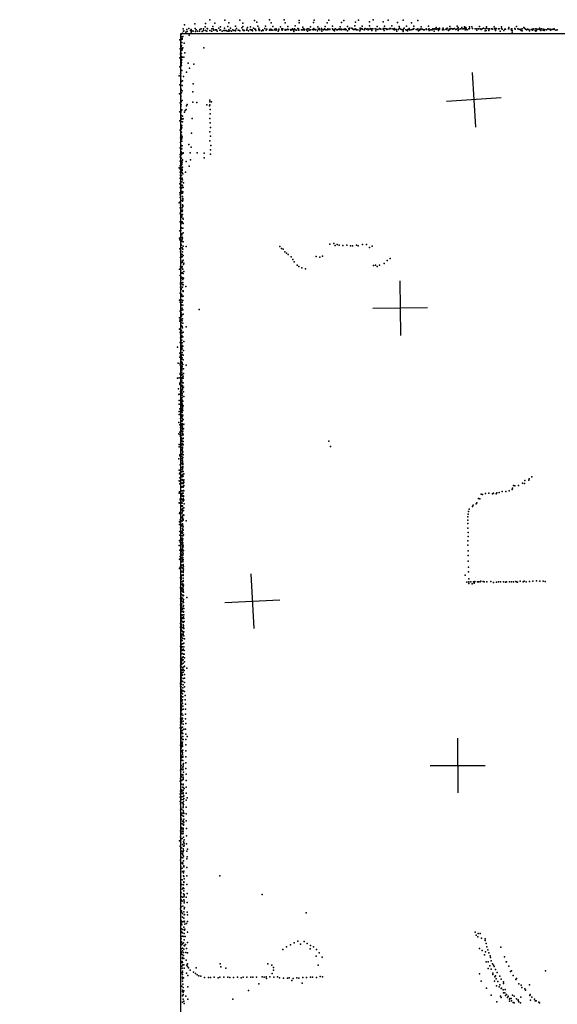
# Model space of a CAD drawing. Header units: millimetres. Extents: x -34227 to 17188, y -21142 to 32093.
# Tile 8 of 14: x -18415 to -14488, y 16348 to 23541. Entities that reach past the tile are written whole.
import ezdxf

# ---------------------------------------------------------------- set-up
doc = ezdxf.new("R2010")
doc.units = ezdxf.units.MM
for name, color, linetype in [('HWALLS', 32, 'Continuous'), ('P', 9, 'Continuous'), ('PANOS', 10, 'Continuous'), ('ROOMS', 1, 'Continuous')]:
    doc.layers.add(name, color=color, linetype=linetype)

msp = doc.modelspace()

# ---------------------------------------------------------------- linework, layer by layer
at = {"layer": 'HWALLS'}
for points in [[(-17240.2, 23437.8), (-17240.2, 14293.9)], [(-2889.2, 23437.8), (-17240.2, 23437.8)]]:
    msp.add_lwpolyline(points, dxfattribs=at)
at = {"layer": 'P'}
for p in [(-17027, 23539), (-16917, 23537), (-16808, 23538), (-16699, 23535), (-16590, 23539), (-16482, 23540), (-16373, 23536), (-16264, 23538), (-16156, 23538), (-16048, 23535), (-15940, 23537), (-15861, 23526), (-15832, 23541), (-15759, 23525), (-15723, 23537), (-15615, 23537), (-15507, 23535), (-17222, 23474), (-17219, 23458), (-17217, 23459), (-17212, 23504), (-17193, 23470), (-17192, 23455), (-17179, 23477), (-17168, 23461), (-17162, 23470), (-17162, 23451), (-17158, 23460), (-17149, 23456), (-17136, 23511), (-17134, 23476), (-17130, 23454), (-17127, 23467), (-17117, 23457), (-17101, 23457), (-17100, 23469), (-17090, 23475), (-17083, 23454), (-17073, 23462), (-17072, 23474), (-17059, 23488), (-17058, 23514), (-17058, 23463), (-17048, 23456), (-17046, 23477), (-17042, 23475), (-17027, 23463), (-17014, 23458), (-17012, 23475), (-17012, 23457), (-17004, 23492), (-17001, 23475), (-16998, 23464), (-16990, 23516), (-16984, 23466), (-16978, 23468), (-16973, 23458), (-16960, 23478), (-16953, 23464), (-16949, 23490), (-16948, 23468), (-16935, 23457), (-16923, 23462), (-16918, 23479), (-16916, 23463), (-16908, 23462), (-16900, 23457), (-16894, 23492), (-16888, 23467), (-16887, 23517), (-16887, 23458), (-16880, 23463), (-16874, 23478), (-16868, 23458), (-16857, 23466), (-16851, 23463), (-16839, 23494), (-16839, 23460), (-16838, 23464), (-16831, 23477), (-16819, 23465), (-16810, 23463), (-16808, 23460), (-16792, 23481), (-16786, 23467), (-16785, 23468), (-16784, 23516), (-16784, 23492), (-16780, 23462), (-16773, 23461), (-16757, 23471), (-16756, 23465), (-16751, 23483), (-16744, 23460), (-16732, 23470), (-16729, 23490), (-16727, 23468), (-16717, 23461), (-16716, 23466), (-16715, 23459), (-16708, 23480), (-16698, 23472), (-16693, 23472), (-16690, 23462), (-16682, 23522), (-16675, 23494), (-16668, 23470), (-16667, 23480), (-16665, 23462), (-16664, 23467), (-16649, 23459), (-16639, 23468), (-16638, 23466), (-16637, 23462), (-16624, 23477), (-16620, 23494), (-16614, 23464), (-16613, 23469), (-16610, 23472), (-16590, 23464), (-16588, 23469), (-16580, 23472), (-16579, 23465), (-16578, 23517), (-16575, 23468), (-16565, 23492), (-16565, 23464), (-16551, 23471), (-16551, 23467), (-16542, 23464), (-16541, 23474), (-16528, 23457), (-16525, 23469), (-16523, 23471), (-16522, 23466), (-16510, 23488), (-16501, 23475), (-16500, 23470), (-16497, 23465), (-16494, 23473), (-16477, 23465), (-16476, 23518), (-16476, 23470), (-16464, 23468), (-16459, 23471), (-16456, 23492), (-16452, 23469), (-16435, 23469), (-16434, 23465), (-16427, 23466), (-16422, 23474), (-16414, 23466), (-16413, 23455), (-16408, 23475), (-16403, 23468), (-16402, 23495), (-16393, 23465), (-16383, 23476), (-16379, 23473), (-16379, 23467), (-16375, 23465), (-16373, 23517), (-16356, 23468), (-16349, 23467), (-16347, 23486), (-16343, 23475), (-16338, 23465), (-16334, 23471), (-16321, 23470), (-16321, 23466), (-16313, 23458), (-16312, 23475), (-16304, 23475), (-16301, 23465), (-16292, 23489), (-16292, 23467), (-16275, 23469), (-16270, 23520), (-16269, 23466), (-16267, 23477), (-16264, 23470), (-16255, 23467), (-16253, 23469), (-16240, 23459), (-16238, 23489), (-16235, 23471), (-16231, 23473), (-16228, 23476), (-16222, 23466), (-16210, 23477), (-16209, 23458), (-16207, 23470), (-16196, 23468), (-16188, 23473), (-16186, 23471), (-16184, 23491), (-16178, 23467), (-16168, 23519), (-16168, 23468), (-16164, 23473), (-16156, 23470), (-16150, 23469), (-16149, 23472), (-16131, 23474), (-16130, 23493), (-16127, 23469), (-16121, 23464), (-16115, 23459), (-16112, 23472), (-16109, 23474), (-16099, 23468), (-16094, 23466), (-16086, 23471), (-16079, 23470), (-16076, 23475), (-16075, 23490), (-16066, 23466), (-16065, 23521), (-16065, 23472), (-16053, 23470), (-16043, 23471), (-16038, 23474), (-16038, 23468), (-16031, 23470), (-16021, 23491), (-16020, 23459), (-16011, 23476), (-16010, 23472), (-16008, 23470), (-16003, 23479), (-15990, 23478), (-15983, 23475), (-15976, 23470), (-15967, 23497), (-15967, 23469), (-15964, 23475), (-15963, 23522), (-15959, 23472), (-15954, 23468), (-15945, 23467), (-15931, 23460), (-15929, 23479), (-15928, 23471), (-15926, 23470), (-15915, 23476), (-15913, 23494), (-15910, 23471), (-15898, 23467), (-15893, 23473), (-15891, 23476), (-15882, 23471), (-15872, 23475), (-15870, 23467), (-15864, 23470), (-15859, 23495), (-15856, 23477), (-15851, 23472), (-15844, 23462), (-15843, 23474), (-15835, 23473), (-15819, 23475), (-15818, 23475), (-15816, 23474), (-15813, 23460), (-15810, 23471), (-15805, 23492), (-15798, 23470), (-15788, 23474), (-15786, 23477), (-15782, 23474), (-15777, 23472), (-15761, 23473), (-15760, 23472), (-15757, 23476), (-15753, 23461), (-15751, 23494), (-15747, 23476), (-15739, 23473), (-15732, 23469), (-15725, 23472), (-15714, 23475), (-15711, 23476), (-15705, 23477), (-15705, 23474), (-15704, 23475), (-15697, 23496), (-15690, 23475), (-15683, 23470), (-15677, 23468), (-15676, 23476), (-15665, 23470), (-15662, 23470), (-15660, 23458), (-15656, 23521), (-15649, 23471), (-15647, 23469), (-15643, 23492), (-15641, 23478), (-15632, 23472), (-15622, 23468), (-15615, 23464), (-15615, 23454), (-15611, 23472), (-15607, 23478), (-15594, 23467), (-15590, 23493), (-15590, 23465), (-15582, 23460), (-15580, 23470), (-15570, 23476), (-15567, 23468), (-15567, 23468), (-15559, 23468), (-15554, 23518), (-15549, 23469), (-15539, 23473), (-15538, 23472), (-15536, 23494), (-15536, 23476), (-15518, 23470), (-15512, 23469), (-15507, 23473), (-15503, 23460), (-15496, 23465), (-15494, 23470), (-15494, 23467), (-15486, 23469), (-15484, 23473), (-15482, 23488), (-15472, 23472), (-15465, 23466), (-15457, 23468), (-15446, 23474), (-15444, 23469), (-15429, 23472), (-15428, 23493), (-15425, 23461), (-15424, 23475), (-15412, 23467), (-15412, 23467), (-15403, 23469), (-15402, 23468), (-15398, 23473), (-15391, 23472), (-15388, 23474), (-15388, 23458), (-15384, 23474), (-15376, 23471), (-15375, 23473), (-15374, 23484), (-15369, 23471), (-15360, 23473), (-15355, 23463), (-15353, 23473), (-15348, 23478), (-15348, 23472), (-15327, 23472), (-15326, 23466), (-15321, 23479), (-15317, 23467), (-15302, 23471), (-15295, 23469), (-15293, 23480), (-15283, 23463), (-15278, 23472), (-15274, 23491), (-15273, 23470), (-15272, 23475), (-15265, 23477), (-15256, 23475), (-15252, 23472), (-15247, 23473), (-15239, 23476), (-15230, 23469), (-15219, 23493), (-15219, 23473), (-15212, 23483), (-15211, 23463), (-15207, 23471), (-15196, 23475), (-15185, 23485), (-15183, 23474), (-15174, 23475), (-15166, 23490), (-15163, 23479), (-15160, 23468), (-15157, 23484), (-15157, 23470), (-15153, 23475), (-15147, 23466), (-15134, 23473), (-15132, 23475), (-15130, 23489), (-15130, 23477), (-15112, 23490), (-15107, 23477), (-15087, 23475), (-15075, 23474), (-15075, 23465), (-15075, 23464), (-15063, 23475), (-15057, 23492), (-15052, 23473), (-15044, 23469), (-15038, 23474), (-15028, 23478), (-15016, 23459), (-15014, 23473), (-15008, 23463), (-15005, 23478), (-15004, 23488), (-14992, 23474), (-14989, 23471), (-14989, 23462), (-14983, 23475), (-14969, 23474), (-14967, 23473), (-14961, 23471), (-14949, 23490), (-14946, 23474), (-14942, 23477), (-14940, 23462), (-14938, 23474), (-14938, 23472), (-14934, 23477), (-14918, 23473), (-14913, 23475), (-14905, 23458), (-14895, 23488), (-14895, 23476), (-14891, 23471), (-14878, 23462), (-14872, 23472), (-14867, 23471), (-14845, 23474), (-14842, 23484), (-14842, 23475), (-14824, 23468), (-14822, 23474), (-14819, 23473), (-14818, 23463), (-14818, 23451), (-14799, 23477), (-14795, 23471), (-14787, 23491), (-14776, 23474), (-14770, 23472), (-14759, 23469), (-14752, 23461), (-14751, 23471), (-14745, 23473), (-14745, 23459), (-14733, 23485), (-14727, 23478), (-14720, 23472), (-14714, 23467), (-14708, 23470), (-14706, 23471), (-14696, 23469), (-14690, 23459), (-14680, 23469), (-14670, 23472), (-14670, 23465), (-14667, 23468), (-14659, 23473), (-14650, 23462), (-14645, 23458), (-14644, 23474), (-14643, 23474), (-14640, 23461), (-14631, 23471), (-14619, 23480), (-14619, 23469), (-14610, 23471), (-14608, 23462), (-14604, 23473), (-14592, 23471), (-14591, 23465), (-14584, 23462), (-14581, 23467), (-14580, 23469), (-14568, 23467), (-14558, 23474), (-14551, 23472), (-14539, 23471), (-14537, 23464), (-14527, 23469), (-14519, 23472), (-14512, 23470), (-14511, 23475), (-14498, 23465), (-14490, 23467), (-17245, 23394), (-17238, 23434), (-17235, 23418), (-17234, 23396), (-17233, 23437), (-17231, 23398), (-17229, 23407), (-17228, 23399), (-17226, 23442), (-17223, 23419), (-17201, 23449), (-17177, 23429), (-17243, 23328), (-17239, 23378), (-17238, 23318), (-17237, 23319), (-17235, 23342), (-17233, 23315), (-17232, 23374), (-17232, 23353), (-17230, 23375), (-17229, 23330), (-17229, 23320), (-17224, 23336), (-17213, 23369), (-17071, 23335), (-17246, 23262), (-17241, 23296), (-17240, 23286), (-17240, 23262), (-17238, 23297), (-17236, 23274), (-17236, 23263), (-17236, 23241), (-17235, 23251), (-17233, 23294), (-17230, 23247), (-17226, 23268), (-17217, 23266), (-17208, 23299), (-17245, 23196), (-17237, 23203), (-17236, 23218), (-17235, 23173), (-17233, 23206), (-17232, 23228), (-17230, 23170), (-17185, 23224), (-17174, 23188), (-17144, 23217), (-17249, 23130), (-17240, 23149), (-17237, 23151), (-17237, 23129), (-17237, 23107), (-17230, 23093), (-17225, 23095), (-17218, 23127), (-17197, 23158), (-17246, 23064), (-17241, 23063), (-17238, 23091), (-17238, 23036), (-17237, 23085), (-17235, 23029), (-17229, 23021), (-17228, 23061), (-17148, 23073), (-17247, 22999), (-17239, 22977), (-17238, 22983), (-17238, 22963), (-17237, 22985), (-17232, 23007), (-17229, 22950), (-17151, 23013), (-17027, 22953), (-17244, 22933), (-17242, 22934), (-17238, 22907), (-17236, 22941), (-17235, 22919), (-17230, 22883), (-17207, 22878), (-17199, 22886), (-17196, 22912), (-17191, 22921), (-17151, 22939), (-17121, 22936), (-17048, 22918), (-17028, 22911), (-17027, 22919), (-17026, 22941), (-17024, 22885), (-17013, 22942), (-17246, 22867), (-17237, 22863), (-17236, 22819), (-17235, 22874), (-17235, 22874), (-17234, 22842), (-17234, 22821), (-17230, 22814), (-17227, 22837), (-17221, 22817), (-17210, 22866), (-17155, 22819), (-17026, 22820), (-17023, 22852), (-17246, 22801), (-17243, 22735), (-17237, 22772), (-17235, 22798), (-17235, 22745), (-17235, 22742), (-17234, 22764), (-17230, 22769), (-17230, 22752), (-17227, 22795), (-17024, 22787), (-17022, 22754), (-17240, 22679), (-17239, 22670), (-17239, 22667), (-17238, 22722), (-17236, 22718), (-17234, 22720), (-17234, 22691), (-17234, 22668), (-17233, 22698), (-17230, 22676), (-17229, 22685), (-17160, 22713), (-17026, 22722), (-17022, 22689), (-17244, 22604), (-17240, 22643), (-17238, 22603), (-17237, 22627), (-17234, 22619), (-17233, 22619), (-17231, 22653), (-17231, 22597), (-17229, 22620), (-17180, 22629), (-17163, 22609), (-17025, 22657), (-17022, 22591), (-17019, 22623), (-17243, 22539), (-17242, 22555), (-17239, 22579), (-17239, 22529), (-17235, 22575), (-17235, 22553), (-17233, 22568), (-17232, 22530), (-17229, 22561), (-17227, 22516), (-17222, 22567), (-17220, 22569), (-17169, 22569), (-17167, 22516), (-17118, 22568), (-17068, 22567), (-17067, 22531), (-17021, 22559), (-17250, 22459), (-17244, 22450), (-17243, 22473), (-17242, 22507), (-17240, 22471), (-17236, 22495), (-17236, 22484), (-17236, 22476), (-17233, 22461), (-17232, 22507), (-17231, 22483), (-17230, 22487), (-17228, 22499), (-17228, 22449), (-17227, 22515), (-17226, 22464), (-17199, 22504), (-17177, 22470), (-17244, 22426), (-17242, 22380), (-17241, 22408), (-17241, 22402), (-17240, 22389), (-17238, 22406), (-17234, 22379), (-17233, 22426), (-17233, 22403), (-17230, 22380), (-17229, 22443), (-17229, 22438), (-17229, 22422), (-17229, 22383), (-17228, 22382), (-17226, 22372), (-17224, 22415), (-17203, 22427), (-17245, 22343), (-17243, 22315), (-17240, 22357), (-17238, 22334), (-17233, 22315), (-17233, 22307), (-17231, 22356), (-17229, 22333), (-17229, 22330), (-17227, 22327), (-17221, 22316), (-17219, 22349), (-17246, 22277), (-17242, 22262), (-17242, 22241), (-17239, 22281), (-17235, 22288), (-17229, 22285), (-17229, 22274), (-17226, 22274), (-17225, 22249), (-17224, 22232), (-17223, 22283), (-17223, 22235), (-17251, 22204), (-17243, 22211), (-17243, 22167), (-17240, 22186), (-17229, 22167), (-17228, 22219), (-17226, 22216), (-17225, 22189), (-17224, 22223), (-17224, 22183), (-17224, 22177), (-17243, 22128), (-17241, 22119), (-17239, 22146), (-17239, 22116), (-17235, 22095), (-17232, 22150), (-17231, 22105), (-17229, 22118), (-17228, 22140), (-17227, 22150), (-17225, 22117), (-17224, 22091), (-17243, 22063), (-17239, 22068), (-17238, 22048), (-17238, 22021), (-17233, 22021), (-17230, 22058), (-17229, 22017), (-17228, 22064), (-17227, 22059), (-17224, 22017), (-17223, 22018), (-17222, 22084), (-17220, 22051), (-17248, 21946), (-17245, 21998), (-17239, 22002), (-17239, 21947), (-17235, 21973), (-17232, 21975), (-17231, 21976), (-17230, 21969), (-17228, 21952), (-17225, 21945), (-17221, 21985), (-17245, 21933), (-17239, 21903), (-17239, 21876), (-17235, 21928), (-17233, 21893), (-17232, 21893), (-17230, 21921), (-17229, 21875), (-17228, 21932), (-17222, 21919), (-17221, 21886), (-17200, 21884), (-16515, 21883), (-16503, 21870), (-16149, 21902), (-16120, 21905), (-16110, 21892), (-16095, 21898), (-16082, 21893), (-16055, 21892), (-16026, 21894), (-15999, 21889), (-15985, 21888), (-15955, 21894), (-15942, 21890), (-15910, 21899), (-15881, 21898), (-15859, 21877), (-15841, 21887), (-17246, 21868), (-17240, 21846), (-17240, 21803), (-17239, 21858), (-17238, 21816), (-17237, 21832), (-17235, 21805), (-17229, 21808), (-17228, 21826), (-17225, 21846), (-17223, 21864), (-17221, 21817), (-16490, 21864), (-16479, 21844), (-16467, 21835), (-16455, 21826), (-16431, 21809), (-16249, 21811), (-16223, 21805), (-16202, 21814), (-17241, 21738), (-17239, 21780), (-17238, 21736), (-17237, 21763), (-17234, 21730), (-17231, 21729), (-17229, 21768), (-17228, 21737), (-17226, 21778), (-17222, 21785), (-17218, 21752), (-17217, 21763), (-16420, 21790), (-16410, 21771), (-16388, 21747), (-16376, 21739), (-16353, 21727), (-15831, 21745), (-15816, 21747), (-15805, 21738), (-15787, 21747), (-15753, 21759), (-15731, 21781), (-15710, 21796), (-17248, 21719), (-17243, 21673), (-17238, 21686), (-17237, 21711), (-17237, 21660), (-17232, 21659), (-17230, 21688), (-17229, 21694), (-17224, 21654), (-17223, 21719), (-17220, 21686), (-17216, 21701), (-16328, 21721), (-17241, 21608), (-17241, 21586), (-17240, 21619), (-17239, 21594), (-17239, 21587), (-17238, 21636), (-17238, 21611), (-17234, 21649), (-17232, 21618), (-17226, 21607), (-17225, 21588), (-17224, 21644), (-17223, 21621), (-17220, 21603), (-17219, 21652), (-17201, 21592), (-17243, 21543), (-17240, 21545), (-17238, 21570), (-17235, 21569), (-17235, 21520), (-17234, 21575), (-17234, 21536), (-17232, 21575), (-17231, 21532), (-17225, 21518), (-17223, 21560), (-17222, 21522), (-17221, 21561), (-17221, 21555), (-17247, 21492), (-17244, 21477), (-17239, 21492), (-17238, 21448), (-17237, 21496), (-17237, 21471), (-17233, 21458), (-17232, 21495), (-17228, 21477), (-17224, 21489), (-17223, 21456), (-17243, 21412), (-17240, 21413), (-17238, 21423), (-17238, 21367), (-17236, 21416), (-17236, 21400), (-17233, 21383), (-17233, 21375), (-17232, 21418), (-17229, 21433), (-17228, 21387), (-17224, 21422), (-17220, 21389), (-17105, 21424), (-17247, 21364), (-17246, 21339), (-17242, 21348), (-17240, 21347), (-17235, 21350), (-17235, 21326), (-17233, 21301), (-17232, 21344), (-17232, 21306), (-17229, 21342), (-17229, 21299), (-17226, 21356), (-17224, 21323), (-17199, 21297), (-17247, 21281), (-17244, 21259), (-17243, 21282), (-17241, 21246), (-17239, 21276), (-17238, 21235), (-17235, 21252), (-17234, 21268), (-17233, 21271), (-17231, 21233), (-17230, 21221), (-17228, 21254), (-17225, 21290), (-17224, 21223), (-17222, 21257), (-17244, 21182), (-17241, 21217), (-17238, 21151), (-17237, 21210), (-17236, 21185), (-17236, 21160), (-17235, 21202), (-17235, 21177), (-17234, 21152), (-17231, 21199), (-17230, 21164), (-17229, 21181), (-17223, 21157), (-17217, 21191), (-17262, 21148), (-17245, 21105), (-17240, 21101), (-17240, 21086), (-17235, 21092), (-17235, 21084), (-17233, 21135), (-17232, 21110), (-17231, 21132), (-17229, 21142), (-17229, 21109), (-17229, 21095), (-17222, 21090), (-17219, 21124), (-17258, 21031), (-17246, 21076), (-17243, 21028), (-17243, 21020), (-17237, 21066), (-17234, 21076), (-17234, 21032), (-17234, 21015), (-17233, 21058), (-17233, 21006), (-17232, 21041), (-17231, 21065), (-17229, 21037), (-17229, 21029), (-17229, 21007), (-17228, 21071), (-17223, 21023), (-17221, 21057), (-17199, 21018), (-17244, 20951), (-17242, 20955), (-17234, 20944), (-17233, 20962), (-17231, 20998), (-17231, 20965), (-17230, 20980), (-17229, 20990), (-17229, 20948), (-17220, 20937), (-17219, 20990), (-17219, 20957), (-17262, 20921), (-17249, 20925), (-17246, 20878), (-17245, 20883), (-17242, 20890), (-17241, 20872), (-17232, 20872), (-17232, 20862), (-17231, 20917), (-17230, 20920), (-17230, 20903), (-17230, 20899), (-17229, 20927), (-17229, 20888), (-17227, 20930), (-17227, 20868), (-17222, 20889), (-17220, 20923), (-17255, 20845), (-17253, 20802), (-17249, 20805), (-17241, 20824), (-17234, 20799), (-17232, 20830), (-17232, 20825), (-17231, 20816), (-17230, 20837), (-17229, 20859), (-17229, 20810), (-17228, 20811), (-17228, 20799), (-17227, 20846), (-17226, 20838), (-17219, 20856), (-17219, 20822), (-17250, 20760), (-17249, 20731), (-17240, 20758), (-17236, 20736), (-17234, 20749), (-17233, 20769), (-17232, 20765), (-17232, 20730), (-17230, 20779), (-17230, 20741), (-17230, 20721), (-17229, 20784), (-17229, 20784), (-17229, 20761), (-17228, 20734), (-17226, 20753), (-17226, 20724), (-17223, 20754), (-17222, 20720), (-17217, 20789), (-17250, 20678), (-17249, 20656), (-17245, 20699), (-17243, 20658), (-17238, 20693), (-17236, 20672), (-17235, 20703), (-17231, 20692), (-17231, 20682), (-17231, 20655), (-17230, 20702), (-17230, 20673), (-17230, 20652), (-17229, 20672), (-17228, 20672), (-17227, 20709), (-17226, 20697), (-17224, 20652), (-17223, 20686), (-17252, 20597), (-17246, 20581), (-17240, 20627), (-17236, 20641), (-17234, 20608), (-17234, 20578), (-17231, 20632), (-17231, 20580), (-17230, 20611), (-17229, 20630), (-17229, 20591), (-17228, 20608), (-17226, 20644), (-17225, 20615), (-17221, 20584), (-17220, 20619), (-17217, 20585), (-17252, 20516), (-17246, 20527), (-17244, 20507), (-17240, 20561), (-17238, 20549), (-17238, 20519), (-17232, 20537), (-17230, 20502), (-17229, 20560), (-17229, 20506), (-17228, 20571), (-17228, 20571), (-17228, 20533), (-17227, 20549), (-17227, 20519), (-17226, 20565), (-17223, 20536), (-17223, 20516), (-17222, 20509), (-17218, 20551), (-17249, 20437), (-17241, 20495), (-17241, 20436), (-17239, 20489), (-17239, 20430), (-17236, 20457), (-17232, 20483), (-17230, 20469), (-17230, 20462), (-17230, 20439), (-17228, 20481), (-17228, 20436), (-17227, 20445), (-17222, 20460), (-17222, 20435), (-17221, 20484), (-17221, 20482), (-16158, 20461), (-17251, 20421), (-17246, 20363), (-17242, 20363), (-17237, 20427), (-17237, 20368), (-17235, 20396), (-17233, 20415), (-17232, 20393), (-17230, 20370), (-17230, 20364), (-17229, 20396), (-17228, 20402), (-17227, 20411), (-17227, 20388), (-17227, 20376), (-17226, 20417), (-17223, 20384), (-17220, 20362), (-16144, 20422), (-17252, 20332), (-17245, 20354), (-17243, 20290), (-17238, 20336), (-17238, 20301), (-17238, 20298), (-17230, 20350), (-17229, 20322), (-17228, 20335), (-17228, 20296), (-17227, 20337), (-17227, 20324), (-17227, 20313), (-17226, 20302), (-17225, 20307), (-17224, 20299), (-17223, 20342), (-17223, 20291), (-17251, 20251), (-17248, 20222), (-17243, 20234), (-17241, 20231), (-17237, 20272), (-17230, 20238), (-17229, 20270), (-17228, 20253), (-17226, 20256), (-17226, 20218), (-17226, 20214), (-17225, 20265), (-17224, 20272), (-17224, 20240), (-17223, 20276), (-17220, 20239), (-17215, 20223), (-17249, 20171), (-17245, 20193), (-17245, 20149), (-17240, 20165), (-17231, 20210), (-17229, 20201), (-17229, 20181), (-17229, 20152), (-17228, 20177), (-17228, 20157), (-17224, 20203), (-17223, 20203), (-17223, 20177), (-17220, 20206), (-17220, 20153), (-17219, 20169), (-17216, 20159), (-17215, 20180), (-14742, 20156), (-14727, 20152), (-14725, 20174), (-14697, 20176), (-14694, 20186), (-14675, 20200), (-17249, 20081), (-17247, 20091), (-17233, 20098), (-17230, 20125), (-17230, 20077), (-17229, 20130), (-17227, 20099), (-17227, 20082), (-17222, 20083), (-17221, 20125), (-17221, 20083), (-17218, 20101), (-17218, 20100), (-17217, 20139), (-17216, 20135), (-17216, 20100), (-15044, 20074), (-15034, 20071), (-15013, 20080), (-14988, 20081), (-14962, 20078), (-14955, 20083), (-14935, 20077), (-14929, 20084), (-14913, 20087), (-14890, 20093), (-14864, 20093), (-14840, 20100), (-14818, 20108), (-14815, 20118), (-14808, 20138), (-14798, 20136), (-14772, 20139), (-17250, 20012), (-17245, 20009), (-17244, 20037), (-17244, 20033), (-17236, 20044), (-17234, 20016), (-17230, 20069), (-17229, 20059), (-17229, 20034), (-17229, 20010), (-17221, 20043), (-17221, 20023), (-17219, 20063), (-17219, 20058), (-17219, 20028), (-17218, 20060), (-17216, 20032), (-17214, 20005), (-15081, 20004), (-15076, 20011), (-15064, 20043), (-15054, 20040), (-17248, 19933), (-17245, 19940), (-17233, 19988), (-17232, 19933), (-17231, 19960), (-17230, 19989), (-17230, 19961), (-17228, 19939), (-17227, 19990), (-17227, 19951), (-17225, 19988), (-17225, 19969), (-17220, 19956), (-17218, 19956), (-17215, 19974), (-15139, 19929), (-15137, 19949), (-15133, 19964), (-15107, 19985), (-15102, 19994), (-17247, 19872), (-17244, 19886), (-17234, 19879), (-17231, 19905), (-17228, 19877), (-17227, 19914), (-17226, 19894), (-17226, 19858), (-17225, 19914), (-17225, 19904), (-17224, 19890), (-17222, 19891), (-17220, 19924), (-17220, 19884), (-17217, 19921), (-17198, 19879), (-15142, 19860), (-15141, 19910), (-15141, 19885), (-17248, 19854), (-17245, 19802), (-17241, 19828), (-17231, 19844), (-17229, 19845), (-17229, 19804), (-17229, 19790), (-17228, 19854), (-17228, 19846), (-17228, 19797), (-17227, 19850), (-17227, 19824), (-17227, 19823), (-17227, 19789), (-17224, 19842), (-17224, 19817), (-17224, 19791), (-17222, 19835), (-17220, 19812), (-15141, 19826), (-15140, 19795), (-17247, 19735), (-17246, 19776), (-17243, 19723), (-17242, 19737), (-17233, 19741), (-17231, 19745), (-17230, 19752), (-17230, 19722), (-17229, 19771), (-17228, 19772), (-17228, 19754), (-17228, 19737), (-17226, 19738), (-17226, 19717), (-17225, 19723), (-17224, 19769), (-17224, 19748), (-17224, 19719), (-17218, 19777), (-15141, 19734), (-15140, 19765), (-17249, 19700), (-17245, 19666), (-17241, 19640), (-17234, 19654), (-17232, 19673), (-17232, 19663), (-17232, 19657), (-17231, 19706), (-17227, 19676), (-17226, 19695), (-17225, 19687), (-17225, 19669), (-17225, 19651), (-17224, 19650), (-17223, 19666), (-17222, 19703), (-17221, 19689), (-17219, 19662), (-15141, 19703), (-15139, 19661), (-17247, 19599), (-17243, 19620), (-17241, 19594), (-17237, 19586), (-17236, 19614), (-17234, 19579), (-17232, 19634), (-17232, 19628), (-17231, 19636), (-17230, 19602), (-17230, 19586), (-17225, 19614), (-17224, 19629), (-17224, 19613), (-17224, 19587), (-17223, 19592), (-17223, 19579), (-17222, 19638), (-17222, 19598), (-15140, 19627), (-15138, 19585), (-17247, 19532), (-17242, 19542), (-17239, 19518), (-17235, 19558), (-17232, 19539), (-17232, 19508), (-17232, 19507), (-17231, 19554), (-17227, 19533), (-17223, 19536), (-17222, 19561), (-17222, 19555), (-17222, 19518), (-17221, 19503), (-17220, 19510), (-17219, 19545), (-17219, 19526), (-15137, 19542), (-15137, 19507), (-17241, 19463), (-17240, 19465), (-17239, 19450), (-17238, 19453), (-17236, 19465), (-17235, 19460), (-17235, 19450), (-17235, 19434), (-17233, 19478), (-17230, 19482), (-17228, 19435), (-17224, 19436), (-17222, 19481), (-17222, 19443), (-17222, 19440), (-17221, 19485), (-17221, 19481), (-17221, 19460), (-15160, 19483), (-15148, 19432), (-15135, 19456), (-15134, 19433), (-15120, 19435), (-15100, 19435), (-15095, 19424), (-15093, 19432), (-15090, 19437), (-15072, 19435), (-15065, 19433), (-15063, 19434), (-15051, 19434), (-15046, 19438), (-15030, 19436), (-15023, 19433), (-15002, 19435), (-14974, 19436), (-14954, 19430), (-14932, 19432), (-14917, 19435), (-14903, 19434), (-14881, 19433), (-14867, 19431), (-14859, 19435), (-14837, 19433), (-14822, 19435), (-14807, 19433), (-14792, 19436), (-14785, 19434), (-14778, 19431), (-14760, 19438), (-14738, 19435), (-14729, 19439), (-14716, 19433), (-14690, 19437), (-14666, 19439), (-14640, 19442), (-14616, 19440), (-14591, 19440), (-14576, 19436), (-17240, 19396), (-17240, 19388), (-17236, 19382), (-17234, 19390), (-17232, 19418), (-17232, 19374), (-17231, 19386), (-17230, 19364), (-17227, 19410), (-17224, 19362), (-17223, 19419), (-17223, 19386), (-17222, 19398), (-17221, 19406), (-17221, 19378), (-17221, 19368), (-17219, 19410), (-17219, 19359), (-15135, 19421), (-15111, 19420), (-17240, 19312), (-17239, 19326), (-17238, 19328), (-17235, 19347), (-17233, 19314), (-17232, 19316), (-17232, 19302), (-17231, 19291), (-17230, 19338), (-17229, 19314), (-17226, 19314), (-17224, 19289), (-17220, 19336), (-17220, 19331), (-17220, 19293), (-17219, 19334), (-17218, 19306), (-17218, 19305), (-17218, 19283), (-17195, 19319), (-17241, 19265), (-17239, 19272), (-17239, 19245), (-17239, 19236), (-17236, 19258), (-17236, 19242), (-17234, 19247), (-17234, 19216), (-17233, 19266), (-17233, 19240), (-17232, 19219), (-17230, 19273), (-17229, 19231), (-17227, 19217), (-17223, 19240), (-17220, 19255), (-17219, 19259), (-17219, 19217), (-17218, 19262), (-17218, 19212), (-17216, 19239), (-17239, 19198), (-17239, 19183), (-17239, 19161), (-17237, 19197), (-17237, 19178), (-17236, 19194), (-17236, 19154), (-17232, 19194), (-17231, 19189), (-17231, 19164), (-17231, 19147), (-17228, 19170), (-17225, 19145), (-17224, 19168), (-17223, 19192), (-17222, 19138), (-17219, 19178), (-17216, 19167), (-17215, 19192), (-17214, 19145), (-17240, 19130), (-17240, 19104), (-17240, 19101), (-17239, 19077), (-17239, 19069), (-17237, 19080), (-17236, 19132), (-17235, 19123), (-17234, 19084), (-17233, 19076), (-17232, 19111), (-17231, 19098), (-17228, 19099), (-17225, 19074), (-17222, 19120), (-17218, 19114), (-17218, 19102), (-17215, 19093), (-17215, 19068), (-17239, 19052), (-17239, 19014), (-17237, 19003), (-17236, 19010), (-17235, 19037), (-17231, 19051), (-17231, 19029), (-17231, 19028), (-17231, 19002), (-17230, 19043), (-17228, 19005), (-17223, 19021), (-17222, 19050), (-17220, 19062), (-17217, 19039), (-17212, 19017), (-17240, 18965), (-17239, 18989), (-17239, 18929), (-17237, 18935), (-17236, 18962), (-17236, 18951), (-17235, 18975), (-17235, 18939), (-17235, 18938), (-17234, 18929), (-17233, 18979), (-17227, 18981), (-17227, 18958), (-17225, 18934), (-17222, 18943), (-17218, 18984), (-17215, 18987), (-17215, 18960), (-17214, 18933), (-17237, 18915), (-17237, 18891), (-17235, 18866), (-17235, 18848), (-17233, 18907), (-17233, 18874), (-17233, 18860), (-17232, 18907), (-17227, 18911), (-17227, 18881), (-17225, 18860), (-17223, 18864), (-17222, 18887), (-17221, 18864), (-17218, 18905), (-17214, 18905), (-17212, 18879), (-17212, 18850), (-17240, 18820), (-17239, 18844), (-17235, 18812), (-17233, 18839), (-17233, 18794), (-17233, 18786), (-17230, 18829), (-17227, 18808), (-17226, 18788), (-17222, 18841), (-17222, 18796), (-17216, 18814), (-17214, 18786), (-17212, 18819), (-17194, 18803), (-17239, 18773), (-17239, 18750), (-17238, 18720), (-17238, 18709), (-17237, 18766), (-17235, 18749), (-17235, 18740), (-17235, 18726), (-17234, 18738), (-17233, 18712), (-17233, 18704), (-17232, 18738), (-17231, 18772), (-17230, 18762), (-17227, 18751), (-17223, 18705), (-17222, 18773), (-17221, 18727), (-17212, 18758), (-17210, 18730), (-17241, 18671), (-17240, 18694), (-17240, 18688), (-17239, 18643), (-17236, 18667), (-17234, 18686), (-17233, 18647), (-17231, 18637), (-17229, 18637), (-17223, 18660), (-17222, 18638), (-17220, 18682), (-17210, 18699), (-17210, 18666), (-17210, 18632), (-17239, 18604), (-17238, 18626), (-17236, 18562), (-17235, 18624), (-17235, 18600), (-17235, 18581), (-17235, 18566), (-17233, 18629), (-17231, 18619), (-17231, 18594), (-17231, 18569), (-17231, 18563), (-17226, 18616), (-17225, 18571), (-17224, 18593), (-17207, 18604), (-17206, 18572), (-17237, 18527), (-17237, 18505), (-17236, 18500), (-17236, 18492), (-17234, 18559), (-17232, 18538), (-17232, 18528), (-17232, 18513), (-17230, 18499), (-17225, 18548), (-17223, 18526), (-17222, 18503), (-17204, 18540), (-17204, 18504), (-17241, 18432), (-17238, 18484), (-17236, 18462), (-17235, 18430), (-17235, 18419), (-17232, 18438), (-17231, 18429), (-17230, 18471), (-17226, 18436), (-17225, 18438), (-17224, 18460), (-17205, 18468), (-17204, 18432), (-17244, 18367), (-17241, 18388), (-17240, 18409), (-17236, 18364), (-17236, 18346), (-17232, 18399), (-17231, 18411), (-17230, 18370), (-17229, 18350), (-17226, 18372), (-17225, 18349), (-17222, 18415), (-17221, 18393), (-17215, 18357), (-17203, 18358), (-17202, 18398), (-17238, 18293), (-17238, 18275), (-17237, 18313), (-17236, 18334), (-17236, 18331), (-17235, 18296), (-17232, 18291), (-17231, 18333), (-17229, 18325), (-17227, 18305), (-17226, 18282), (-17224, 18327), (-17223, 18305), (-17221, 18283), (-17202, 18321), (-17201, 18283), (-17191, 18305), (-17240, 18240), (-17237, 18261), (-17236, 18219), (-17235, 18228), (-17234, 18201), (-17230, 18263), (-17230, 18241), (-17228, 18253), (-17226, 18240), (-17225, 18262), (-17225, 18232), (-17224, 18205), (-17202, 18200), (-17201, 18242), (-17238, 18167), (-17237, 18199), (-17237, 18147), (-17236, 18130), (-17234, 18160), (-17233, 18147), (-17232, 18154), (-17231, 18131), (-17229, 18197), (-17229, 18192), (-17225, 18186), (-17225, 18174), (-17224, 18160), (-17223, 18152), (-17223, 18129), (-17202, 18155), (-17240, 18059), (-17239, 18081), (-17237, 18126), (-17237, 18070), (-17236, 18091), (-17231, 18066), (-17224, 18060), (-17223, 18080), (-17222, 18100), (-17222, 18087), (-17220, 18065), (-17219, 18108), (-17202, 18112), (-17202, 18070), (-17241, 17998), (-17237, 18050), (-17237, 18029), (-17234, 18023), (-17234, 18009), (-17230, 17985), (-17224, 18022), (-17223, 18027), (-17222, 18008), (-17222, 17989), (-17221, 18000), (-17219, 18043), (-17200, 18028), (-17242, 17977), (-17239, 17935), (-17235, 17956), (-17233, 17955), (-17233, 17914), (-17230, 17982), (-17223, 17935), (-17222, 17957), (-17222, 17950), (-17221, 17932), (-17220, 17913), (-17214, 17925), (-17200, 17983), (-17200, 17934), (-17243, 17861), (-17242, 17882), (-17240, 17904), (-17233, 17843), (-17231, 17902), (-17231, 17864), (-17230, 17887), (-17222, 17885), (-17221, 17909), (-17221, 17866), (-17220, 17892), (-17220, 17845), (-17217, 17870), (-17217, 17850), (-17198, 17890), (-17192, 17856), (-17243, 17830), (-17240, 17809), (-17239, 17788), (-17231, 17772), (-17229, 17820), (-17224, 17819), (-17222, 17813), (-17221, 17794), (-17220, 17785), (-17219, 17807), (-17218, 17828), (-17199, 17839), (-17199, 17789), (-17240, 17766), (-17239, 17734), (-17239, 17713), (-17232, 17701), (-17230, 17743), (-17230, 17729), (-17222, 17764), (-17221, 17743), (-17220, 17722), (-17219, 17721), (-17218, 17752), (-17217, 17742), (-17216, 17700), (-17198, 17738), (-17239, 17691), (-17238, 17670), (-17233, 17639), (-17231, 17630), (-17228, 17666), (-17227, 17682), (-17221, 17687), (-17221, 17635), (-17221, 17627), (-17219, 17663), (-17218, 17657), (-17215, 17678), (-17198, 17687), (-17197, 17632), (-17240, 17615), (-17240, 17571), (-17239, 17593), (-17231, 17598), (-17230, 17596), (-17229, 17559), (-17228, 17613), (-17223, 17592), (-17221, 17613), (-17221, 17598), (-17219, 17569), (-17196, 17579), (-17248, 17542), (-17242, 17503), (-17237, 17549), (-17237, 17527), (-17233, 17490), (-17225, 17514), (-17221, 17483), (-17219, 17538), (-17219, 17504), (-17216, 17527), (-17214, 17549), (-17214, 17505), (-17213, 17520), (-17197, 17521), (-17190, 17482), (-17238, 17470), (-17238, 17425), (-17234, 17449), (-17232, 17420), (-17228, 17465), (-17227, 17449), (-17224, 17418), (-17223, 17439), (-17222, 17461), (-17219, 17431), (-17218, 17471), (-17195, 17467), (-17194, 17411), (-17192, 17426), (-17240, 17401), (-17238, 17355), (-17236, 17379), (-17228, 17342), (-17227, 17384), (-17223, 17374), (-17219, 17396), (-17218, 17395), (-17217, 17358), (-17217, 17353), (-17194, 17348), (-17238, 17331), (-17238, 17307), (-17238, 17284), (-17226, 17317), (-17219, 17287), (-17218, 17309), (-17216, 17319), (-17215, 17281), (-17214, 17265), (-17193, 17285), (-16954, 17287), (-17238, 17260), (-17238, 17210), (-17237, 17235), (-17230, 17223), (-17228, 17256), (-17222, 17199), (-17219, 17221), (-17215, 17243), (-17215, 17238), (-17215, 17193), (-17193, 17222), (-17237, 17186), (-17236, 17136), (-17235, 17162), (-17227, 17191), (-17227, 17130), (-17218, 17155), (-17217, 17177), (-17216, 17133), (-17214, 17149), (-17213, 17139), (-17200, 17131), (-17192, 17158), (-16645, 17150), (-17237, 17085), (-17235, 17111), (-17235, 17060), (-17232, 17105), (-17229, 17102), (-17224, 17065), (-17216, 17111), (-17213, 17100), (-17213, 17089), (-17212, 17054), (-17191, 17091), (-17240, 17044), (-17238, 16992), (-17234, 17030), (-17234, 17021), (-17227, 16985), (-17225, 17010), (-17215, 17022), (-17215, 16977), (-17214, 17045), (-17213, 17000), (-17211, 17003), (-17192, 17020), (-17189, 17002), (-16323, 17015), (-17238, 16965), (-17234, 16955), (-17233, 16940), (-17231, 16927), (-17223, 16949), (-17216, 16910), (-17214, 16955), (-17210, 16951), (-17209, 16933), (-17196, 16938), (-17190, 16952), (-17233, 16880), (-17232, 16899), (-17232, 16843), (-17230, 16872), (-17226, 16870), (-17226, 16845), (-17224, 16894), (-17216, 16842), (-17213, 16865), (-17212, 16888), (-17208, 16897), (-17206, 16842), (-17190, 16875), (-15087, 16875), (-15081, 16853), (-15069, 16841), (-15065, 16866), (-15052, 16865), (-17235, 16826), (-17234, 16783), (-17233, 16804), (-17233, 16799), (-17225, 16790), (-17218, 16796), (-17214, 16819), (-17213, 16777), (-17210, 16774), (-17204, 16785), (-17190, 16799), (-16465, 16767), (-16437, 16782), (-16410, 16797), (-16384, 16810), (-16363, 16788), (-16336, 16807), (-16314, 16791), (-16292, 16776), (-16270, 16767), (-15041, 16830), (-15016, 16826), (-15014, 16814), (-15007, 16792), (-15003, 16768), (-14900, 16764), (-17234, 16754), (-17233, 16724), (-17232, 16729), (-17229, 16711), (-17226, 16739), (-17226, 16689), (-17225, 16757), (-17219, 16727), (-17218, 16704), (-17215, 16750), (-17202, 16726), (-17196, 16756), (-17189, 16723), (-16493, 16748), (-16294, 16752), (-16249, 16700), (-16248, 16748), (-16227, 16723), (-16206, 16691), (-15057, 16756), (-15038, 16740), (-15021, 16708), (-15012, 16731), (-14995, 16746), (-14989, 16723), (-14979, 16701), (-14975, 16690), (-14874, 16694), (-17233, 16653), (-17230, 16627), (-17228, 16660), (-17227, 16683), (-17227, 16654), (-17224, 16636), (-17217, 16681), (-17217, 16635), (-17200, 16671), (-17193, 16634), (-17190, 16623), (-17189, 16642), (-16951, 16643), (-16946, 16622), (-16603, 16644), (-16574, 16633), (-16236, 16633), (-15007, 16657), (-14994, 16658), (-14982, 16628), (-14970, 16665), (-14961, 16643), (-14954, 16634), (-14948, 16624), (-14861, 16657), (-14858, 16657), (-14841, 16627), (-17231, 16577), (-17229, 16612), (-17227, 16581), (-17226, 16566), (-17226, 16546), (-17225, 16589), (-17214, 16612), (-17196, 16575), (-17188, 16558), (-17182, 16613), (-17171, 16596), (-17145, 16582), (-17132, 16572), (-17125, 16614), (-17119, 16564), (-17106, 16556), (-17092, 16552), (-16923, 16546), (-16909, 16611), (-16895, 16546), (-16783, 16547), (-16755, 16546), (-16727, 16546), (-16713, 16546), (-16685, 16546), (-16643, 16549), (-16629, 16547), (-16615, 16549), (-16587, 16548), (-16570, 16572), (-16561, 16616), (-16560, 16596), (-16532, 16549), (-16290, 16546), (-16219, 16550), (-16204, 16549), (-15057, 16570), (-14993, 16609), (-14971, 16604), (-14959, 16565), (-14958, 16576), (-14945, 16548), (-14940, 16556), (-14939, 16602), (-14927, 16581), (-14907, 16553), (-14829, 16588), (-14822, 16592), (-14810, 16557), (-14575, 16591), (-17230, 16479), (-17227, 16533), (-17227, 16516), (-17226, 16544), (-17224, 16494), (-17218, 16542), (-17187, 16476), (-17065, 16544), (-17037, 16544), (-17022, 16544), (-16994, 16545), (-16966, 16540), (-16952, 16545), (-16881, 16544), (-16853, 16543), (-16825, 16545), (-16797, 16540), (-16669, 16496), (-16612, 16537), (-16559, 16545), (-16517, 16540), (-16489, 16538), (-16460, 16539), (-16446, 16541), (-16428, 16522), (-16418, 16537), (-16390, 16540), (-16375, 16539), (-16352, 16503), (-16347, 16543), (-16319, 16543), (-16276, 16545), (-16247, 16544), (-15043, 16516), (-14946, 16516), (-14934, 16533), (-14931, 16482), (-14923, 16515), (-14913, 16475), (-14909, 16489), (-14897, 16531), (-14882, 16512), (-14880, 16499), (-14790, 16528), (-14787, 16535), (-14769, 16497), (-14753, 16487), (-14690, 16490), (-17227, 16409), (-17225, 16451), (-17225, 16442), (-17222, 16435), (-17221, 16470), (-17220, 16419), (-17220, 16416), (-17215, 16446), (-17201, 16408), (-16744, 16448), (-15006, 16466), (-14972, 16414), (-14904, 16406), (-14897, 16462), (-14895, 16466), (-14884, 16453), (-14882, 16431), (-14871, 16432), (-14870, 16456), (-14867, 16412), (-14860, 16420), (-14848, 16407), (-14815, 16414), (-14804, 16407), (-14748, 16470), (-14725, 16461), (-14720, 16450), (-14689, 16413), (-14687, 16419), (-17226, 16364), (-17220, 16384), (-17216, 16370), (-17214, 16353), (-17187, 16386), (-16859, 16384), (-14930, 16365), (-14897, 16397), (-14851, 16397), (-14836, 16386), (-14836, 16370), (-14835, 16390), (-14825, 16390), (-14822, 16373), (-14810, 16360), (-14803, 16359), (-14785, 16388), (-14775, 16375), (-14773, 16379), (-14768, 16365), (-14756, 16359), (-14754, 16400), (-14683, 16378), (-14673, 16399), (-14655, 16385), (-14649, 16373), (-14643, 16372), (-14624, 16363), (-14618, 16359)]:
    msp.add_point(p, dxfattribs=at)
at = {"layer": 'PANOS'}
for points in [[(-15110.1, 23155.7), (-15084.4, 22756.5)], [(-14897.7, 22968.9), (-15296.8, 22943.2)], [(-15637.4, 21633.4), (-15633.2, 21233.4)], [(-15435.3, 21435.5), (-15835.3, 21431.4)], [(-16725.9, 19492.9), (-16705.6, 19093.4)], [(-16915.5, 19283), (-16516, 19303.3)], [(-15216.5, 18292.1), (-15214.7, 17892.2)], [(-15415.6, 18091.3), (-15015.6, 18093)]]:
    msp.add_lwpolyline(points, dxfattribs=at)
at = {"layer": 'ROOMS'}
msp.add_lwpolyline([(-16630.7, 11563.4), (-16630.7, 603.2), (-2889.2, 603.2), (-2889.2, 23437.8), (-17240.2, 23437.8), (-17240.2, 14293.9), (-18415, 14293.9), (-18415, 11563.4), (-16630.7, 11563.4)], close=True, dxfattribs=at)

doc.saveas('drawing.dxf')
